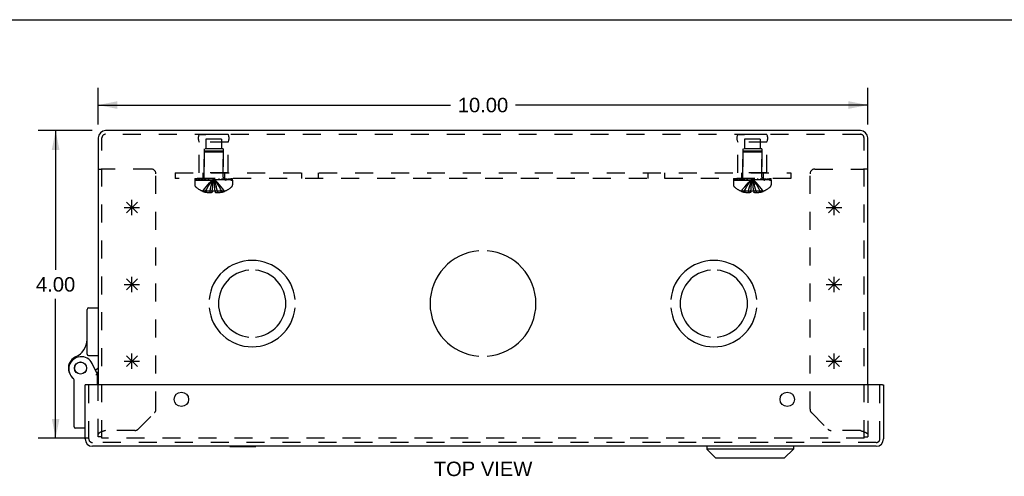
# Model space of a CAD drawing. Header units: inches. Extents: x 0 to 42.5, y 0 to 27.5.
# Tile 12 of 15: x 8.5 to 21.2, y 21.6 to 27.5. Entities that reach past the tile are written whole.
import ezdxf

# ---------------------------------------------------------------- set-up
doc = ezdxf.new("R2010")
doc.units = ezdxf.units.IN
doc.header["$LTSCALE"] = 2.3375
doc.header["$MEASUREMENT"] = 0
doc.linetypes.add('HIDDEN', pattern=[0.2, 0.1, -0.1])
doc.layers.get('0').update_dxf_attribs({"linetype": 'CONTINUOUS'})
for name, color, linetype in [('DEFAULT_2', 8, 'HIDDEN'), ('DIMENSIONS', 7, 'CONTINUOUS'), ('DOOR_ASSEMBLY', 7, 'CONTINUOUS'), ('OPEN', 7, 'CONTINUOUS'), ('SPOTWELDS', 7, 'CONTINUOUS'), ('SUBPANEL', 7, 'CONTINUOUS')]:
    doc.layers.add(name, color=color, linetype=linetype)
doc.styles.get("Standard").update_dxf_attribs({"font": 'arial.ttf'})
doc.dimstyles.new('DIMSTYLE_1', dxfattribs={"dimtxt": 0.1875, "dimasz": 0.25, "dimexe": 0.09, "dimexo": 0.07, "dimgap": 0.0375, "dimtad": 0, "dimtih": 1, "dimtoh": 1, "dimzin": 4, "dimdsep": 46, "dimtxsty": 'Standard', "dimblk": '_FILLED', "dimblk1": '_FILLED', "dimblk2": '_FILLED', "dimcen": 0.09, "dimadec": 3, "dimazin": 1, "dimtfac": 1, "dimtdec": 3, "dimtofl": 0, "dimtmove": 0, "dimatfit": 3, "dimldrblk": '_FILLED', "dimfxl": 0, "dimtolj": 1, "dimtzin": 4, "dimarcsym": 0})

# ---------------------------------------------------------------- blocks, each defined once
blk = doc.blocks.new('_FILLED')
at = {"color": 0, "linetype": 'ByBlock'}
blk.add_solid([(0, 0), (-1, 0.2), (-1, -0.2)], dxfattribs=at)
blk = doc.blocks.new('*D1')
at = {"layer": 'DIMENSIONS', "color": 2, "linetype": 'Continuous'}
for p, q in [((9.475, 26.137), (9.475, 26.614)), ((19.475, 26.137), (19.475, 26.614)), ((9.475, 26.389), (14.054, 26.389)), ((19.475, 26.389), (14.896, 26.389))]:
    blk.add_line(p, q, dxfattribs=at)
at = {"layer": 'DIMENSIONS', "color": 2, "linetype": 'Continuous', "xscale": 0.25, "yscale": 0.25, "zscale": 0.25, "rotation": 180}
blk.add_blockref('_FILLED', (9.475, 26.389), dxfattribs=at)
at = {"layer": 'DIMENSIONS', "color": 2, "linetype": 'Continuous', "xscale": 0.25, "yscale": 0.25, "zscale": 0.25}
blk.add_blockref('_FILLED', (19.475, 26.389), dxfattribs=at)
at = {"layer": 'DIMENSIONS', "color": 2, "linetype": 'Continuous', "insert": (14.475, 26.483), "char_height": 0.1875, "width": 0.6552, "attachment_point": 2, "line_spacing_factor": 0.9}
blk.add_mtext('10.00', dxfattribs=at)
blk = doc.blocks.new('*D2')
at = {"layer": 'DIMENSIONS', "color": 2, "linetype": 'Continuous'}
for p, q in [((9.395, 26.056), (8.696, 26.056)), ((8.921, 26.056), (8.921, 24.244)), ((8.921, 22.056), (8.921, 23.869)), ((9.348, 22.056), (8.696, 22.056))]:
    blk.add_line(p, q, dxfattribs=at)
at = {"layer": 'DIMENSIONS', "color": 2, "linetype": 'Continuous', "xscale": 0.25, "yscale": 0.25, "zscale": 0.25}
for p, rotation in [((8.921, 26.056), 90), ((8.921, 22.056), 270)]:
    blk.add_blockref('_FILLED', p, dxfattribs=dict(at, rotation=rotation))
at = {"layer": 'DIMENSIONS', "color": 2, "linetype": 'Continuous', "insert": (8.921, 24.15), "char_height": 0.1875, "width": 0.50953, "attachment_point": 2, "line_spacing_factor": 0.9}
blk.add_mtext('4.00', dxfattribs=at)

msp = doc.modelspace()

# ---------------------------------------------------------------- linework, layer by layer
at = {"color": 7, "linetype": 'Continuous'}
for p, q in [((0, 27.5), (42.5, 27.5)), ((9.475, 25.556), (9.523, 25.556)), ((19.475, 25.556), (19.427, 25.556))]:
    msp.add_line(p, q, dxfattribs=at)
at = {"color": 3, "linetype": 'Continuous'}
for p, q in [((19.38, 26.056), (9.57, 26.056)), ((9.475, 25.962), (9.475, 22.747)), ((19.475, 22.747), (19.475, 25.962))]:
    msp.add_line(p, q, dxfattribs=at)
for centre, start, end in [((9.57, 25.962), 90, 180), ((19.38, 25.962), 0, 90)]:
    msp.add_arc(centre, 0.0948, start, end, dxfattribs=at)
at = {"layer": 'DEFAULT_2', "color": 8, "linetype": 'HIDDEN'}
for p, q in [((19.38, 26.008), (9.57, 26.008)), ((10.787, 26.008), (10.875, 26.008)), ((11.163, 26.008), (10.787, 26.008)), ((11.163, 26.008), (11.075, 26.008)), ((17.787, 26.008), (17.875, 26.008)), ((18.163, 26.008), (17.787, 26.008)), ((18.163, 26.008), (18.075, 26.008)), ((9.523, 22.056), (9.523, 25.962)), ((10.787, 25.508), (10.787, 25.908)), ((11.163, 25.908), (10.787, 25.908)), ((10.873, 25.945), (10.873, 25.82)), ((11.076, 25.945), (10.873, 25.945)), ((11.076, 25.945), (11.076, 25.82)), ((11.163, 25.508), (11.163, 25.908)), ((18.163, 25.908), (17.787, 25.908)), ((17.787, 25.508), (17.787, 25.908)), ((18.076, 25.945), (17.873, 25.945)), ((17.873, 25.945), (17.873, 25.82)), ((18.076, 25.945), (18.076, 25.82)), ((18.163, 25.508), (18.163, 25.908)), ((19.427, 22.056), (19.427, 25.962)), ((10.85, 25.82), (10.85, 25.508)), ((11.1, 25.82), (10.85, 25.82)), ((10.861, 25.788), (10.851, 25.778)), ((10.851, 25.451), (10.851, 25.778)), ((11.099, 25.778), (10.851, 25.778)), ((11.089, 25.788), (10.861, 25.788)), ((11.089, 25.788), (11.099, 25.778)), ((11.099, 25.451), (11.099, 25.778)), ((11.1, 25.82), (11.1, 25.508)), ((18.1, 25.82), (17.85, 25.82)), ((17.85, 25.82), (17.85, 25.508)), ((17.861, 25.788), (17.851, 25.778)), ((18.099, 25.778), (17.851, 25.778)), ((17.851, 25.451), (17.851, 25.778)), ((18.089, 25.788), (17.861, 25.788)), ((18.089, 25.788), (18.099, 25.778)), ((18.099, 25.451), (18.099, 25.778)), ((18.1, 25.82), (18.1, 25.508)), ((10.163, 25.556), (9.523, 25.556)), ((10.225, 22.43), (10.225, 25.494)), ((11.163, 25.508), (10.787, 25.508)), ((18.163, 25.508), (17.787, 25.508)), ((18.725, 22.43), (18.725, 25.494)), ((18.787, 25.556), (19.427, 25.556)), ((10.729, 25.433), (10.729, 25.418)), ((10.729, 25.433), (11.221, 25.433)), ((11.221, 25.418), (10.729, 25.418)), ((10.729, 25.413), (10.729, 25.352)), ((10.729, 25.413), (11.221, 25.413)), ((10.737, 25.418), (10.737, 25.433)), ((10.755, 25.433), (10.755, 25.418)), ((10.776, 25.433), (10.776, 25.418)), ((10.782, 25.418), (10.782, 25.433)), ((10.787, 25.433), (10.787, 25.418)), ((10.807, 25.433), (10.807, 25.418)), ((10.817, 25.433), (10.817, 25.418)), ((10.835, 25.433), (10.835, 25.418)), ((10.858, 25.418), (10.858, 25.433)), ((10.869, 25.433), (10.869, 25.418)), ((10.904, 25.433), (10.904, 25.418)), ((10.908, 25.433), (10.908, 25.418)), ((10.978, 25.404), (10.975, 25.428)), ((10.978, 25.404), (10.975, 25.428)), ((11.042, 25.433), (11.042, 25.418)), ((11.046, 25.418), (11.046, 25.433)), ((11.081, 25.433), (11.081, 25.418)), ((11.092, 25.433), (11.092, 25.418)), ((11.115, 25.433), (11.115, 25.418)), ((11.133, 25.418), (11.133, 25.433)), ((11.143, 25.433), (11.143, 25.418)), ((11.163, 25.433), (11.163, 25.418)), ((11.168, 25.433), (11.168, 25.418)), ((11.174, 25.433), (11.174, 25.418)), ((11.195, 25.418), (11.195, 25.433)), ((11.213, 25.433), (11.213, 25.418)), ((11.221, 25.418), (11.221, 25.433)), ((11.221, 25.413), (11.221, 25.352)), ((17.729, 25.433), (18.221, 25.433)), ((17.729, 25.433), (17.729, 25.418)), ((18.221, 25.418), (17.729, 25.418)), ((17.729, 25.413), (18.221, 25.413)), ((17.729, 25.413), (17.729, 25.352)), ((17.737, 25.418), (17.737, 25.433)), ((17.755, 25.433), (17.755, 25.418)), ((17.776, 25.433), (17.776, 25.418)), ((17.782, 25.418), (17.782, 25.433)), ((17.787, 25.433), (17.787, 25.418)), ((17.807, 25.433), (17.807, 25.418)), ((17.817, 25.433), (17.817, 25.418)), ((17.835, 25.433), (17.835, 25.418)), ((17.858, 25.418), (17.858, 25.433)), ((17.869, 25.433), (17.869, 25.418)), ((17.904, 25.433), (17.904, 25.418)), ((17.908, 25.433), (17.908, 25.418)), ((17.978, 25.404), (17.975, 25.428)), ((17.978, 25.404), (17.975, 25.428)), ((18.042, 25.433), (18.042, 25.418)), ((18.046, 25.418), (18.046, 25.433)), ((18.081, 25.433), (18.081, 25.418)), ((18.092, 25.433), (18.092, 25.418)), ((18.115, 25.433), (18.115, 25.418)), ((18.133, 25.418), (18.133, 25.433)), ((18.143, 25.433), (18.143, 25.418)), ((18.163, 25.433), (18.163, 25.418)), ((18.168, 25.433), (18.168, 25.418)), ((18.174, 25.433), (18.174, 25.418)), ((18.195, 25.418), (18.195, 25.433)), ((18.213, 25.433), (18.213, 25.418)), ((18.221, 25.418), (18.221, 25.433)), ((18.221, 25.413), (18.221, 25.352)), ((10.835, 25.268), (10.834, 25.267)), ((10.835, 25.268), (10.836, 25.267)), ((10.957, 25.267), (10.836, 25.267)), ((10.87, 25.267), (10.87, 25.254)), ((10.925, 25.267), (10.925, 25.245)), ((10.957, 25.267), (10.96, 25.297)), ((10.957, 25.267), (10.957, 25.268)), ((10.957, 25.267), (10.957, 25.254)), ((10.959, 25.296), (10.962, 25.325)), ((10.993, 25.268), (10.993, 25.267)), ((10.993, 25.267), (10.993, 25.254)), ((11.114, 25.267), (10.993, 25.267)), ((11.025, 25.267), (11.025, 25.245)), ((11.079, 25.267), (11.079, 25.254)), ((11.115, 25.268), (11.114, 25.267)), ((11.115, 25.268), (11.115, 25.267)), ((17.835, 25.268), (17.834, 25.267)), ((17.836, 25.267), (17.835, 25.268)), ((17.957, 25.267), (17.836, 25.267)), ((17.87, 25.267), (17.87, 25.254)), ((17.925, 25.267), (17.925, 25.245)), ((17.957, 25.267), (17.96, 25.297)), ((17.957, 25.267), (17.957, 25.268)), ((17.957, 25.267), (17.957, 25.254)), ((17.959, 25.296), (17.962, 25.325)), ((17.993, 25.268), (17.993, 25.267)), ((18.114, 25.267), (17.993, 25.267)), ((17.993, 25.267), (17.993, 25.254)), ((18.025, 25.267), (18.025, 25.245)), ((18.079, 25.267), (18.079, 25.254)), ((18.115, 25.268), (18.114, 25.267)), ((18.115, 25.268), (18.115, 25.267)), ((9.475, 22.074), (9.475, 22.747)), ((19.475, 22.747), (19.475, 22.074)), ((9.993, 22.172), (10.207, 22.387)), ((18.743, 22.387), (18.957, 22.172)), ((9.544, 22.146), (9.54, 22.145)), ((9.548, 22.147), (9.544, 22.146)), ((9.552, 22.149), (9.548, 22.147)), ((9.556, 22.15), (9.552, 22.149)), ((9.562, 22.152), (9.556, 22.15)), ((9.57, 22.155), (9.562, 22.152)), ((9.95, 22.155), (9.57, 22.155)), ((19.38, 22.155), (19, 22.155)), ((19.38, 22.155), (19.388, 22.152)), ((19.388, 22.152), (19.392, 22.151)), ((19.392, 22.151), (19.396, 22.149)), ((19.396, 22.149), (19.4, 22.148)), ((19.4, 22.148), (19.404, 22.147)), ((19.425, 22.139), (19.427, 22.138)), ((9.523, 22.074), (9.475, 22.074)), ((19.427, 22.056), (9.523, 22.056)), ((19.427, 22.074), (19.475, 22.074)), ((19.438, 22.134), (19.44, 22.133)), ((19.44, 22.133), (19.441, 22.132)), ((19.455, 22.125), (19.456, 22.125)), ((19.456, 22.125), (19.458, 22.124)), ((19.474, 22.11), (19.474, 22.109))]:
    msp.add_line(p, q, dxfattribs=at)
for points in [[(10.835, 25.268), (10.854, 25.297), (10.876, 25.325), (10.898, 25.352), (10.922, 25.378), (10.948, 25.404), (10.975, 25.428)], [(10.87, 25.267), (10.885, 25.296), (10.901, 25.324), (10.918, 25.352), (10.936, 25.378), (10.955, 25.404), (10.975, 25.428)], [(10.925, 25.267), (10.932, 25.296), (10.94, 25.324), (10.948, 25.352), (10.956, 25.378), (10.965, 25.404), (10.975, 25.428)], [(10.962, 25.324), (10.965, 25.352), (10.968, 25.378), (10.971, 25.404), (10.975, 25.428)], [(10.965, 25.352), (10.968, 25.378), (10.971, 25.404), (10.975, 25.428)], [(11.025, 25.267), (11.018, 25.296), (11.01, 25.324), (11.002, 25.352), (10.994, 25.378), (10.985, 25.404), (10.975, 25.428)], [(11.079, 25.267), (11.065, 25.296), (11.049, 25.324), (11.032, 25.352), (11.014, 25.378), (10.995, 25.404), (10.975, 25.428)], [(11.115, 25.268), (11.096, 25.297), (11.074, 25.325), (11.052, 25.352), (11.028, 25.378), (11.002, 25.404), (10.975, 25.428)], [(10.993, 25.267), (10.99, 25.296), (10.988, 25.324), (10.985, 25.352), (10.982, 25.378), (10.978, 25.404)], [(10.993, 25.268), (10.99, 25.297), (10.988, 25.325), (10.985, 25.352), (10.982, 25.378)], [(17.835, 25.268), (17.854, 25.297), (17.876, 25.325), (17.898, 25.352), (17.922, 25.378), (17.948, 25.404), (17.975, 25.428)], [(17.87, 25.267), (17.885, 25.296), (17.901, 25.324), (17.918, 25.352), (17.936, 25.378), (17.955, 25.404), (17.975, 25.428)], [(17.925, 25.267), (17.932, 25.296), (17.94, 25.324), (17.948, 25.352), (17.956, 25.378), (17.965, 25.404), (17.975, 25.428)], [(17.962, 25.324), (17.965, 25.352), (17.968, 25.378), (17.971, 25.404), (17.975, 25.428)], [(17.965, 25.352), (17.968, 25.378), (17.971, 25.404), (17.975, 25.428)], [(18.115, 25.268), (18.096, 25.297), (18.074, 25.325), (18.052, 25.352), (18.028, 25.378), (18.002, 25.404), (17.975, 25.428)], [(18.025, 25.267), (18.018, 25.296), (18.01, 25.324), (18.002, 25.352), (17.994, 25.378), (17.985, 25.404), (17.975, 25.428)], [(18.079, 25.267), (18.065, 25.296), (18.049, 25.324), (18.032, 25.352), (18.014, 25.378), (17.995, 25.404), (17.975, 25.428)], [(17.993, 25.267), (17.99, 25.296), (17.988, 25.324), (17.985, 25.352), (17.982, 25.378), (17.978, 25.404)], [(17.993, 25.268), (17.99, 25.297), (17.988, 25.325), (17.985, 25.352), (17.982, 25.378)], [(10.925, 25.245), (10.92, 25.246), (10.915, 25.246), (10.91, 25.247), (10.905, 25.247), (10.899, 25.248), (10.894, 25.249), (10.888, 25.25), (10.883, 25.251), (10.877, 25.253), (10.87, 25.254)], [(10.957, 25.254), (10.953, 25.253), (10.949, 25.251), (10.945, 25.25), (10.941, 25.248), (10.937, 25.247), (10.933, 25.247), (10.929, 25.246), (10.925, 25.245)], [(10.993, 25.268), (10.987, 25.267), (10.981, 25.267), (10.975, 25.267), (10.969, 25.267), (10.963, 25.267), (10.957, 25.268)], [(10.993, 25.254), (10.997, 25.253), (11.001, 25.251)], [(11.025, 25.245), (11.021, 25.246), (11.017, 25.247), (11.013, 25.247), (11.009, 25.248), (11.005, 25.25), (11.001, 25.251)], [(11.079, 25.254), (11.073, 25.253), (11.067, 25.251), (11.062, 25.25), (11.056, 25.249), (11.051, 25.248), (11.045, 25.247), (11.04, 25.247), (11.035, 25.246), (11.03, 25.246), (11.025, 25.245)], [(17.925, 25.245), (17.92, 25.246), (17.915, 25.246), (17.91, 25.247), (17.905, 25.247), (17.899, 25.248), (17.894, 25.249), (17.888, 25.25), (17.883, 25.251), (17.877, 25.253), (17.87, 25.254)], [(17.957, 25.254), (17.953, 25.253), (17.949, 25.251), (17.945, 25.25), (17.941, 25.248), (17.937, 25.247), (17.933, 25.247), (17.929, 25.246), (17.925, 25.245)], [(17.993, 25.268), (17.987, 25.267), (17.981, 25.267), (17.975, 25.267), (17.969, 25.267), (17.963, 25.267), (17.957, 25.268)], [(18.025, 25.245), (18.021, 25.246), (18.017, 25.247), (18.013, 25.247), (18.009, 25.248), (18.005, 25.25), (18.001, 25.251), (17.997, 25.253), (17.993, 25.254)], [(18.079, 25.254), (18.073, 25.253), (18.067, 25.251), (18.062, 25.25), (18.056, 25.249), (18.051, 25.248), (18.045, 25.247), (18.04, 25.247), (18.035, 25.246), (18.03, 25.246), (18.025, 25.245)], [(9.54, 22.145), (9.538, 22.144), (9.536, 22.143), (9.534, 22.143), (9.533, 22.142), (9.531, 22.141), (9.529, 22.14), (9.527, 22.14), (9.525, 22.139), (9.524, 22.138), (9.522, 22.138), (9.52, 22.137), (9.518, 22.136), (9.517, 22.136), (9.515, 22.135), (9.513, 22.134), (9.512, 22.134), (9.51, 22.133), (9.509, 22.132), (9.507, 22.132), (9.506, 22.131), (9.504, 22.13), (9.503, 22.13), (9.501, 22.129), (9.5, 22.128), (9.499, 22.128), (9.497, 22.127), (9.496, 22.126), (9.495, 22.125), (9.494, 22.125), (9.492, 22.124), (9.491, 22.123), (9.49, 22.123), (9.489, 22.122), (9.488, 22.121), (9.487, 22.121), (9.486, 22.12), (9.485, 22.119), (9.484, 22.119), (9.483, 22.118), (9.483, 22.117), (9.482, 22.117), (9.481, 22.116), (9.48, 22.115), (9.48, 22.115), (9.479, 22.114), (9.479, 22.113), (9.478, 22.113), (9.478, 22.112), (9.477, 22.111), (9.477, 22.111), (9.476, 22.11), (9.476, 22.109), (9.476, 22.108), (9.475, 22.108), (9.475, 22.107), (9.475, 22.106), (9.475, 22.106), (9.475, 22.105), (9.475, 22.104)], [(19.404, 22.147), (19.408, 22.145), (19.41, 22.145), (19.412, 22.144), (19.414, 22.143)], [(19.414, 22.143), (19.415, 22.143), (19.417, 22.142)], [(19.417, 22.142), (19.419, 22.141), (19.421, 22.14)], [(19.421, 22.14), (19.423, 22.14), (19.425, 22.139)], [(19.426, 22.138), (19.428, 22.138), (19.43, 22.137), (19.432, 22.136), (19.433, 22.136), (19.435, 22.135), (19.437, 22.134), (19.438, 22.134)], [(19.441, 22.132), (19.443, 22.132), (19.444, 22.131), (19.446, 22.13), (19.447, 22.13), (19.449, 22.129), (19.45, 22.128), (19.451, 22.128), (19.453, 22.127), (19.454, 22.126), (19.455, 22.125)], [(19.458, 22.124), (19.459, 22.123), (19.46, 22.123), (19.461, 22.122), (19.462, 22.121), (19.463, 22.121), (19.464, 22.12), (19.465, 22.119), (19.466, 22.119), (19.467, 22.118), (19.467, 22.117)], [(19.467, 22.117), (19.468, 22.117), (19.469, 22.116)], [(19.469, 22.116), (19.47, 22.115), (19.47, 22.115), (19.471, 22.114), (19.471, 22.113), (19.472, 22.113), (19.472, 22.112), (19.473, 22.111), (19.473, 22.111), (19.474, 22.11)], [(19.474, 22.109), (19.474, 22.108), (19.474, 22.108), (19.475, 22.107), (19.475, 22.106), (19.475, 22.106), (19.475, 22.105), (19.475, 22.104)]]:
    msp.add_lwpolyline(points, dxfattribs=at)
for centre, radius, start, end in [((9.57, 25.962), 0.0468, 90, 180), ((10.874, 25.958), 0.1, 150.0508, 209.9492), ((11.076, 25.958), 0.1, 330.0508, 29.9492), ((17.874, 25.958), 0.1, 150.0508, 209.9492), ((18.076, 25.958), 0.1, 330.0508, 29.9492), ((19.38, 25.962), 0.0468, 0, 90), ((10.163, 25.494), 0.062, 0, 90), ((18.787, 25.494), 0.062, 90, 180), ((10.764, 25.352), 0.035, 180, 229.0666), ((10.814, 25.451), 0.0372, 270, 300.0497), ((10.814, 25.451), 0.0372, 332.4601, 360), ((11.136, 25.451), 0.0372, 180, 207.5399), ((11.136, 25.451), 0.0372, 239.9503, 270), ((11.186, 25.352), 0.035, 310.9334, 360), ((17.764, 25.352), 0.035, 180, 229.0666), ((17.814, 25.451), 0.0372, 270, 300.0497), ((17.814, 25.451), 0.0372, 332.4601, 360), ((18.136, 25.451), 0.0372, 180, 207.5399), ((18.136, 25.451), 0.0372, 239.9503, 270), ((18.186, 25.352), 0.035, 310.9334, 360), ((10.975, 25.595), 0.357, 229.0666, 246.8273), ((10.975, 25.595), 0.357, 246.9983, 252.9593), ((10.975, 25.595), 0.357, 287.0407, 293.0017), ((10.975, 25.595), 0.357, 293.1727, 310.9334), ((17.975, 25.595), 0.357, 229.0666, 246.8273), ((17.975, 25.595), 0.357, 246.9983, 252.9593), ((17.975, 25.595), 0.357, 287.0407, 293.0017), ((17.975, 25.595), 0.357, 293.1727, 310.9334), ((10.165, 22.43), 0.06, 315, 360), ((18.785, 22.43), 0.06, 180, 225), ((9.95, 22.215), 0.06, 270, 315), ((19, 22.215), 0.06, 225, 270)]:
    msp.add_arc(centre, radius, start, end, dxfattribs=at)
at = {"layer": 'DOOR_ASSEMBLY', "color": 7, "linetype": 'Continuous'}
for p, q in [((9.33, 23.149), (9.33, 23.73)), ((9.35, 23.75), (9.475, 23.75)), ((9.35, 23.129), (9.475, 23.129)), ((9.465, 22.883), (9.395, 23.025)), ((9.475, 22.967), (9.44, 22.934)), ((9.451, 22.912), (9.475, 22.912)), ((9.16, 22.203), (9.16, 22.813)), ((9.465, 22.747), (9.465, 22.883)), ((9.32, 22.747), (9.305, 22.747)), ((19.665, 22.747), (19.68, 22.747)), ((9.305, 22.183), (9.18, 22.183)), ((11.184, 21.945), (11.184, 21.949)), ((11.184, 21.945), (11.521, 21.945)), ((11.521, 21.945), (11.521, 21.949)), ((17.384, 21.949), (17.384, 21.911)), ((18.509, 21.911), (17.384, 21.911)), ((17.502, 21.793), (17.384, 21.911)), ((18.391, 21.793), (18.509, 21.911)), ((18.509, 21.949), (18.509, 21.911)), ((18.391, 21.793), (17.502, 21.793))]:
    msp.add_line(p, q, dxfattribs=at)
at = {"layer": 'DOOR_ASSEMBLY', "color": 3, "linetype": 'Continuous'}
for p, q in [((9.305, 22.044), (9.305, 22.747)), ((19.665, 22.747), (9.32, 22.747)), ((19.68, 22.747), (19.68, 22.044)), ((19.585, 21.949), (9.4, 21.949))]:
    msp.add_line(p, q, dxfattribs=at)
at = {"layer": 'DOOR_ASSEMBLY', "color": 8, "linetype": 'HIDDEN'}
for p, q in [((9.353, 22.044), (9.353, 22.747)), ((19.632, 22.044), (19.632, 22.747)), ((19.585, 21.997), (9.4, 21.997))]:
    msp.add_line(p, q, dxfattribs=at)
at = {"layer": 'DOOR_ASSEMBLY', "color": 7, "linetype": 'Continuous'}
for points in [[(9.451, 22.88), (9.448, 22.879), (9.445, 22.879)], [(9.465, 22.883), (9.465, 22.883), (9.451, 22.88)]]:
    msp.add_lwpolyline(points, dxfattribs=at)
for radius in [0.079, 0.078]:
    msp.add_circle((9.245, 22.967), radius, dxfattribs=at)
at = {"layer": 'DOOR_ASSEMBLY', "color": 3, "linetype": 'Continuous'}
for centre in [(10.555, 22.56), (18.43, 22.56)]:
    msp.add_circle(centre, 0.0938, dxfattribs=at)
at = {"layer": 'DOOR_ASSEMBLY', "color": 7, "linetype": 'Continuous'}
for centre, radius, start, end in [((9.35, 23.73), 0.02, 90, 180), ((9.08, 23.34), 0.25, 293.8265, 360), ((9.245, 22.967), 0.158, 113.8265, 201.112), ((9.252, 22.955), 0.16, 26.148, 231.7894), ((9.35, 23.149), 0.02, 180, 270), ((9.14, 22.813), 0.02, 0, 51.7894), ((9.18, 22.203), 0.02, 180, 270)]:
    msp.add_arc(centre, radius, start, end, dxfattribs=at)
at = {"layer": 'DOOR_ASSEMBLY', "color": 3, "linetype": 'Continuous'}
for centre, start, end in [((9.4, 22.044), 180, 270), ((19.585, 22.044), 270, 360)]:
    msp.add_arc(centre, 0.0948, start, end, dxfattribs=at)
at = {"layer": 'DOOR_ASSEMBLY', "color": 8, "linetype": 'HIDDEN'}
for centre, start, end in [((9.4, 22.044), 180, 270), ((19.585, 22.044), 270, 360)]:
    msp.add_arc(centre, 0.0468, start, end, dxfattribs=at)
at = {"layer": 'OPEN', "color": 40, "linetype": 'Continuous'}
for centre, radius, start, end in [((14.475, 23.806), 0.688, 94.5886, 265.4114), ((14.475, 23.806), 0.688, 274.5886, 85.4114), ((11.475, 23.806), 0.562, 5.6112, 174.3888), ((17.475, 23.806), 0.562, 5.6112, 174.3888), ((11.475, 23.806), 0.438, 95.9037, 264.0963), ((11.475, 23.806), 0.438, 275.9037, 84.0963), ((17.475, 23.806), 0.438, 95.9037, 264.0963), ((17.475, 23.806), 0.438, 275.9037, 84.0963), ((11.475, 23.806), 0.562, 185.6112, 354.3888), ((17.475, 23.806), 0.562, 185.6112, 354.3888)]:
    msp.add_arc(centre, radius, start, end, dxfattribs=at)
at = {"layer": 'SPOTWELDS', "color": 40, "linetype": 'Continuous'}
for p, q in [((9.842, 24.986), (9.983, 25.127)), ((9.983, 24.986), (9.842, 25.127)), ((9.912, 24.956), (9.912, 25.156)), ((18.967, 24.986), (19.108, 25.127)), ((19.108, 24.986), (18.967, 25.127)), ((19.037, 24.956), (19.037, 25.156)), ((9.812, 25.056), (10.012, 25.056)), ((18.937, 25.056), (19.137, 25.056)), ((9.812, 24.056), (10.012, 24.056)), ((9.842, 23.986), (9.983, 24.127)), ((9.983, 23.986), (9.842, 24.127)), ((9.912, 23.956), (9.912, 24.156)), ((18.937, 24.056), (19.137, 24.056)), ((18.967, 23.986), (19.108, 24.127)), ((19.108, 23.986), (18.967, 24.127)), ((19.037, 23.956), (19.037, 24.156)), ((9.812, 23.056), (10.012, 23.056)), ((9.983, 22.986), (9.842, 23.127)), ((9.842, 22.986), (9.983, 23.127)), ((9.912, 22.956), (9.912, 23.156)), ((18.937, 23.056), (19.137, 23.056)), ((19.108, 22.986), (18.967, 23.127)), ((18.967, 22.986), (19.108, 23.127)), ((19.037, 22.956), (19.037, 23.156))]:
    msp.add_line(p, q, dxfattribs=at)
at = {"layer": 'SUBPANEL', "color": 8, "linetype": 'HIDDEN'}
for p, q in [((10.475, 25.508), (10.475, 25.433)), ((10.475, 25.508), (18.475, 25.508)), ((10.834, 25.508), (10.834, 25.433)), ((11.115, 25.508), (11.115, 25.433)), ((12.116, 25.508), (12.116, 25.433)), ((12.334, 25.508), (12.334, 25.433)), ((16.616, 25.508), (16.616, 25.433)), ((16.834, 25.508), (16.834, 25.433)), ((17.834, 25.508), (17.834, 25.433)), ((18.115, 25.508), (18.115, 25.433)), ((18.475, 25.508), (18.475, 25.433)), ((18.475, 25.433), (10.475, 25.433))]:
    msp.add_line(p, q, dxfattribs=at)

# ---------------------------------------------------------------- texts
at = {"layer": 'DIMENSIONS', "color": 2, "linetype": 'Continuous', "insert": (14.476, 21.749), "char_height": 0.1875, "width": 1.27765, "attachment_point": 2, "line_spacing_factor": 0.9}
msp.add_mtext('TOP VIEW', dxfattribs=at)

# ---------------------------------------------------------------- dimensions: what is measured, and where the dimension line sits
at = {"layer": 'DIMENSIONS', "color": 2, "linetype": 'Continuous'}
for base, p1, p2, angle, picture, middle in [((9.475, 26.389), (19.475, 26.067), (9.475, 26.067), 180, '*D1', (14.483, 26.388)), ((8.921, 22.056), (9.465, 26.056), (9.418, 22.056), 270, '*D2', (8.917, 24.055))]:
    dim = msp.add_linear_dim(base=base, p1=p1, p2=p2, angle=angle, dimstyle='DIMSTYLE_1', dxfattribs=at)
    dim.commit()
    dim.dimension.update_dxf_attribs({"geometry": picture, "text_midpoint": middle, "dimtype": 160})

doc.saveas('drawing.dxf')
